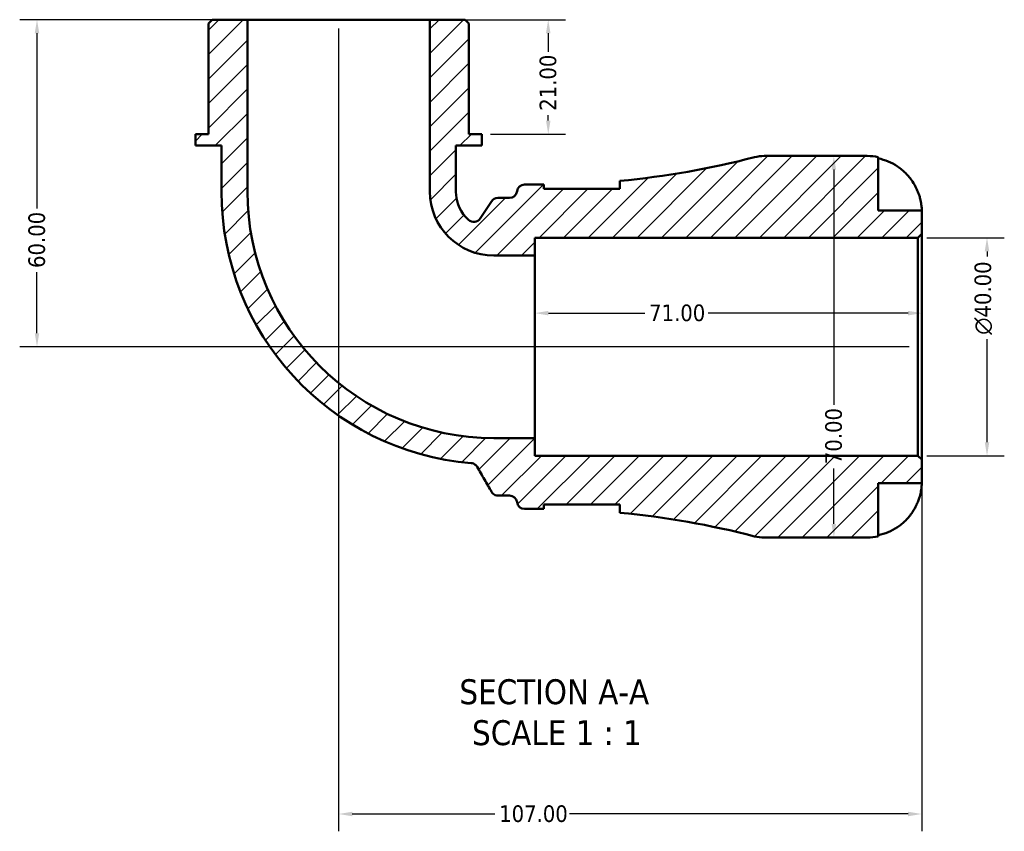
# Model space of a CAD drawing. Header units: millimetres. Extents: x 0 to 902, y -200 to 594.
# Tile 1 of 5: x 294 to 475, y -200 to -51. Entities that reach past the tile are written whole.
import ezdxf

# ---------------------------------------------------------------- set-up
doc = ezdxf.new("R2010")
doc.units = ezdxf.units.MM
for name, color, linetype, lineweight in [('Dimension (ANSI)', 7, 'Continuous', 25), ('Hatch (ANSI)', 7, 'Continuous', 18), ('Symbol (ANSI)', 7, 'Continuous', 25), ('Visible (ANSI)', 7, 'Continuous', 50)]:
    doc.layers.add(name, color=color, linetype=linetype, lineweight=lineweight)
doc.styles.add('Label Text (ANSI)', font='tahoma.ttf')
doc.styles.add('Note Text (ANSI)', font='tahoma.ttf')
doc.dimstyles.new('Default - mm (ANSI)', dxfattribs={"dimtxt": 3.04800009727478, "dimasz": 2.5, "dimexe": 3.175, "dimexo": 1.6002, "dimgap": 0.7999999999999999, "dimtad": 0, "dimtoh": 1, "dimrnd": 1e-08, "dimzin": 4, "dimdsep": 46, "dimtxsty": 'Note Text (ANSI)', "dimcen": 0.09, "dimdle": 10, "dimclrd": 256, "dimclre": 256, "dimclrt": 256, "dimadec": 1, "dimazin": 1, "dimtfac": 1, "dimtofl": 0, "dimtmove": 0, "dimatfit": 3, "dimfxl": 1, "dimtolj": 1, "dimtzin": 4, "dimlwd": -1, "dimlwe": -1, "dimarcsym": 0})

# ---------------------------------------------------------------- blocks, each defined once
blk = doc.blocks.new('*D7')
at = {"layer": 'Defpoints', "color": 0, "transparency": 16777216}
for p in [(458.9935295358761, -90.95388349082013), (471.6638931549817, -90.95388349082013), (458.9935295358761, -130.9538834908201)]:
    blk.add_point(p, dxfattribs=at)
at = {"layer": 'Dimension (ANSI)', "transparency": 16777216}
for p, q in [((460.593729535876, -90.95388349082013), (474.8388931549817, -90.95388349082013)), ((471.6638931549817, -93.45388349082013), (471.6638931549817, -94.39812766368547)), ((471.6638931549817, -128.4538834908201), (471.6638931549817, -109.5439283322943)), ((460.593729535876, -130.9538834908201), (474.8388931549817, -130.9538834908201))]:
    blk.add_line(p, q, dxfattribs=at)
for points in [[(471.2472264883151, -93.45388349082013), (472.0805598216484, -93.45388349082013), (471.6638931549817, -90.95388349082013)], [(471.247226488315, -128.4538834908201), (472.0805598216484, -128.4538834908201), (471.6638931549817, -130.9538834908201)]]:
    blk.add_solid(points, dxfattribs=at)
at = {"layer": 'Dimension (ANSI)', "color": 230, "true_color": 0xff0080, "transparency": 16777216, "insert": (469.3708840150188, -108.7439283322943), "char_height": 3.04800009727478, "attachment_point": 1, "rotation": 90, "style": 'Note Text (ANSI)'}
blk.add_mtext('\\A1;\\fAIGDT|b0|i0;\\H3.0480;\\ln\\fTahoma|b0|i0;\\H3.0480;40.00', dxfattribs=at)
blk = doc.blocks.new('*D8')
at = {"layer": 'Defpoints', "color": 0, "transparency": 16777216}
for p in [(388.6935295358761, -104.7814027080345), (388.6935295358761, -110.9538834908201), (459.693529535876, -110.9538834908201)]:
    blk.add_point(p, dxfattribs=at)
at = {"layer": 'Dimension (ANSI)', "transparency": 16777216}
for p, q in [((391.1935295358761, -104.7814027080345), (408.8681163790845, -104.7814027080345)), ((457.193529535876, -104.7814027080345), (420.5189426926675, -104.7814027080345))]:
    blk.add_line(p, q, dxfattribs=at)
for points in [[(391.1935295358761, -104.3647360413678), (391.1935295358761, -105.1980693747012), (388.6935295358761, -104.7814027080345)], [(457.193529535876, -104.3647360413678), (457.193529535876, -105.1980693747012), (459.693529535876, -104.7814027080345)]]:
    blk.add_solid(points, dxfattribs=at)
at = {"layer": 'Dimension (ANSI)', "color": 230, "true_color": 0xff0080, "transparency": 16777216, "insert": (409.6681163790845, -103.1949688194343), "char_height": 3.04800009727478, "attachment_point": 1, "style": 'Note Text (ANSI)'}
blk.add_mtext('\\A1;71.00', dxfattribs=at)
blk = doc.blocks.new('*D9')
at = {"layer": 'Defpoints', "color": 0, "transparency": 16777216}
for p in [(443.562488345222, -75.95388349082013), (443.5624883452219, -145.9538834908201), (443.5624883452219, -145.9538834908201)]:
    blk.add_point(p, dxfattribs=at)
at = {"layer": 'Dimension (ANSI)', "transparency": 16777216}
for p, q in [((443.562488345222, -78.45388349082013), (443.562488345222, -121.6284703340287)), ((443.5624883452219, -143.4538834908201), (443.5624883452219, -133.2792966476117))]:
    blk.add_line(p, q, dxfattribs=at)
for points in [[(443.1458216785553, -78.45388349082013), (443.9791550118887, -78.45388349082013), (443.562488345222, -75.95388349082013)], [(443.1458216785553, -143.4538834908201), (443.9791550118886, -143.4538834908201), (443.5624883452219, -145.9538834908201)]]:
    blk.add_solid(points, dxfattribs=at)
at = {"layer": 'Dimension (ANSI)', "color": 230, "true_color": 0xff0080, "transparency": 16777216, "insert": (441.9760544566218, -132.4792966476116), "char_height": 3.04800009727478, "attachment_point": 1, "rotation": 90, "style": 'Note Text (ANSI)'}
blk.add_mtext('\\A1;70.00', dxfattribs=at)
blk = doc.blocks.new('*D10')
at = {"layer": 'Defpoints', "color": 0, "transparency": 16777216}
for p in [(369.4245795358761, -50.95388349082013), (378.9851795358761, -71.95388349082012), (391.1516221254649, -71.95388349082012)]:
    blk.add_point(p, dxfattribs=at)
at = {"layer": 'Dimension (ANSI)', "transparency": 16777216}
for p, q in [((371.0247795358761, -50.95388349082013), (394.3266221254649, -50.95388349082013)), ((391.1516221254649, -53.45388349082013), (391.1516221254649, -56.8294412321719)), ((391.1516221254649, -69.45388349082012), (391.1516221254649, -68.45979743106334)), ((380.585379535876, -71.95388349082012), (394.3266221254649, -71.95388349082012))]:
    blk.add_line(p, q, dxfattribs=at)
for points in [[(390.7349554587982, -53.45388349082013), (391.5682887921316, -53.45388349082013), (391.1516221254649, -50.95388349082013)], [(390.7349554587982, -69.45388349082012), (391.5682887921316, -69.45388349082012), (391.1516221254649, -71.95388349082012)]]:
    blk.add_solid(points, dxfattribs=at)
at = {"layer": 'Dimension (ANSI)', "color": 230, "true_color": 0xff0080, "transparency": 16777216, "insert": (389.5641647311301, -67.65979743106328), "char_height": 3.04800009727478, "attachment_point": 1, "rotation": 90, "style": 'Note Text (ANSI)'}
blk.add_mtext('\\A1;21.00', dxfattribs=at)
blk = doc.blocks.new('*D11')
at = {"layer": 'Defpoints', "color": 0, "transparency": 16777216}
for p in [(335.9624795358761, -50.95388349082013), (297.3419887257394, -110.9538834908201), (458.9935295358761, -110.9538834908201)]:
    blk.add_point(p, dxfattribs=at)
at = {"layer": 'Dimension (ANSI)', "transparency": 16777216}
for p, q in [((334.3622795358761, -50.95388349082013), (294.1669887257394, -50.95388349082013)), ((297.3419887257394, -53.45388349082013), (297.3419887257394, -85.61414125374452)), ((297.3419887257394, -108.4538834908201), (297.3419887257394, -97.29362572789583)), ((457.3933295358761, -110.9538834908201), (294.1669887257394, -110.9538834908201))]:
    blk.add_line(p, q, dxfattribs=at)
for points in [[(296.9253220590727, -53.45388349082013), (297.7586553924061, -53.45388349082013), (297.3419887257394, -50.95388349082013)], [(296.9253220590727, -108.4538834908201), (297.7586553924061, -108.4538834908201), (297.3419887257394, -110.9538834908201)]]:
    blk.add_solid(points, dxfattribs=at)
at = {"layer": 'Dimension (ANSI)', "color": 230, "true_color": 0xff0080, "transparency": 16777216, "insert": (295.7555548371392, -96.49362572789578), "char_height": 3.04800009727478, "attachment_point": 1, "rotation": 90, "style": 'Note Text (ANSI)'}
blk.add_mtext('\\A1;60.00', dxfattribs=at)
blk = doc.blocks.new('*D12')
at = {"layer": 'Defpoints', "color": 0, "transparency": 16777216}
for p in [(352.6935295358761, -50.95388349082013), (459.693529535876, -131.6538834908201), (352.6935295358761, -196.6511378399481)]:
    blk.add_point(p, dxfattribs=at)
at = {"layer": 'Dimension (ANSI)', "transparency": 16777216}
for p, q in [((352.6935295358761, -52.55408349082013), (352.6935295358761, -199.8261378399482)), ((459.693529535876, -133.2540834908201), (459.693529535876, -199.8261378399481)), ((355.1935295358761, -196.6511378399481), (381.3538221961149, -196.6511378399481)), ((457.193529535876, -196.6511378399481), (395.033236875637, -196.6511378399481))]:
    blk.add_line(p, q, dxfattribs=at)
for points in [[(355.1935295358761, -196.2344711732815), (355.1935295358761, -197.0678045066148), (352.6935295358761, -196.6511378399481)], [(457.193529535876, -196.2344711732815), (457.193529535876, -197.0678045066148), (459.693529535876, -196.6511378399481)]]:
    blk.add_solid(points, dxfattribs=at)
at = {"layer": 'Dimension (ANSI)', "color": 230, "true_color": 0xff0080, "transparency": 16777216, "insert": (382.153822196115, -195.064703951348), "char_height": 3.04800009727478, "attachment_point": 1, "style": 'Note Text (ANSI)'}
blk.add_mtext('\\A1;107.00', dxfattribs=at)

msp = doc.modelspace()

# ---------------------------------------------------------------- hatches: boundary and pattern name
at = {"layer": 'Hatch (ANSI)'}
h = msp.add_hatch(dxfattribs=at)
h.set_pattern_fill('ANSI31', color=256, scale=25.4, style=0)
h.set_pattern_definition([(45, (0, 0), (-2.245064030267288, 2.245064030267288), [])])
edge = h.paths.add_edge_path()
edge.add_ellipse((430.7776539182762, -138.9538834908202), major_axis=(-1.759646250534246, -6.775222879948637), ratio=1, start_angle=0, end_angle=14.55907223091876)
edge.add_line((430.7776539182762, -145.9538834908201), (449.6935295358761, -145.9538834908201))
edge.add_ellipse((449.693529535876, -135.9538834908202), major_axis=(0, -9.999999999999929), ratio=1, start_angle=0, end_angle=11.53695903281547)
edge.add_line((451.6935295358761, -145.7518424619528), (451.6935295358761, -135.9538834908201))
edge.add_line((451.6935295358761, -135.9538834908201), (459.6935295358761, -135.9538834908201))
edge.add_line((459.693529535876, -135.9538834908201), (459.693529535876, -131.6538834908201))
edge.add_line((459.693529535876, -131.6538834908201), (458.993529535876, -130.9538834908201))
edge.add_line((458.9935295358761, -130.9538834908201), (388.6935295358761, -130.9538834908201))
edge.add_line((388.6935295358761, -130.9538834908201), (388.6935295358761, -127.6849334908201))
edge.add_line((388.6935295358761, -127.6849334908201), (381.1585295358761, -127.6849334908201))
edge.add_ellipse((381.158529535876, -82.48888349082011), major_axis=(0, -45.19605), ratio=1, start_angle=270, end_angle=360, ccw=False)
edge.add_line((335.9624795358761, -82.48888349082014), (335.9624795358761, -50.95388349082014))
edge.add_line((335.9624795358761, -50.95388349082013), (329.492029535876, -50.95388349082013))
edge.add_line((329.492029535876, -50.95388349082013), (328.792029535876, -51.65388349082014))
edge.add_line((328.7920295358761, -51.65388349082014), (328.7920295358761, -71.95388349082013))
edge.add_line((328.7920295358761, -71.95388349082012), (326.401879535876, -71.95388349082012))
edge.add_line((326.401879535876, -71.95388349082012), (326.401879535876, -74.05388349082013))
edge.add_line((326.401879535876, -74.05388349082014), (331.1821795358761, -74.05388349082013))
edge.add_line((331.182179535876, -74.05388349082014), (331.182179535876, -82.48888349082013))
edge.add_ellipse((381.158529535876, -82.48888349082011), major_axis=(-49.97635000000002, -8.881784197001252e-15), ratio=1, start_angle=0, end_angle=85.25251526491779)
edge.add_spline(control_points=[(377.0222639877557, -132.2937714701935), (377.1561814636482, -132.3048932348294), (377.2878027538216, -132.3352383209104), (377.5383412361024, -132.4325049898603), (377.6559583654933, -132.4989218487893), (377.9065630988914, -132.6925271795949), (378.0276789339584, -132.8310911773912), (378.118829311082, -132.9889682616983)], knot_values=[-0.1353173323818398, -0.1353173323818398, -0.1353173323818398, -0.1353173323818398, -0.09500377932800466, -0.09500377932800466, -0.05469022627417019, -0.05469022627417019, 0, 0, 0, 0], degree=3, periodic=0)
edge.add_line((378.118829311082, -132.9889682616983), (380.7543843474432, -137.5538834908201))
edge.add_spline(control_points=[(380.7543843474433, -137.5538834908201), (380.8312977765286, -137.6871014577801), (380.9296442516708, -137.8067367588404), (381.1612830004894, -138.0092072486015), (381.2929995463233, -138.0906651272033), (381.6039612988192, -138.2182760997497), (381.7845191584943, -138.2538834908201), (381.9668199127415, -138.2538834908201)], knot_values=[-0.1469863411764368, -0.1469863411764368, -0.1469863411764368, -0.1469863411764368, -0.1008382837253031, -0.1008382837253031, -0.05469022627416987, -0.05469022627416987, 0, 0, 0, 0], degree=3, periodic=0)
edge.add_line((381.9668199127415, -138.2538834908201), (384.0404906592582, -138.2538834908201))
edge.add_ellipse((384.0404906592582, -139.6538834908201), major_axis=(0, 1.399999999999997), ratio=1, start_angle=277.18075578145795, end_angle=360, ccw=False)
edge.add_ellipse((386.8185295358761, -139.3038834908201), major_axis=(-1.389019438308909, -0.1750000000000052), ratio=1, start_angle=-2.035554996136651e-13, end_angle=82.81924421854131)
edge.add_line((386.8185295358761, -140.7038834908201), (389.6785295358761, -140.7038834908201))
edge.add_ellipse((389.6785295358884, -297.1991715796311), major_axis=(-1.230127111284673e-11, 156.4952880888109), ratio=1, start_angle=359.7656836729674, end_angle=360, ccw=False)
edge.add_line((390.3185295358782, -140.7051921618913), (390.3185295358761, -139.9038834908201))
edge.add_line((390.318529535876, -139.9038834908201), (404.318529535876, -139.9038834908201))
edge.add_line((404.3185295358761, -139.9038834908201), (404.3185295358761, -141.3901680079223))
edge.add_ellipse((389.6785295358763, -297.1991715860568), major_axis=(14.63999999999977, 155.8090035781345), ratio=1, start_angle=350.8087476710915, end_angle=360, ccw=False)
edge = h.paths.add_edge_path()
edge.add_ellipse((430.7776539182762, -82.95388349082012), major_axis=(0, 6.999999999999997), ratio=1, start_angle=0, end_angle=14.55907223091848)
edge.add_ellipse((389.678529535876, 75.29140460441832), major_axis=(39.33947813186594, -151.4700652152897), ratio=1, start_angle=350.80874767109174, end_angle=360, ccw=False)
edge.add_line((404.3185295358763, -80.51759897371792), (404.3185295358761, -82.00388349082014))
edge.add_line((404.3185295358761, -82.00388349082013), (390.3185295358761, -82.00388349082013))
edge.add_line((390.318529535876, -82.00388349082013), (390.318529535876, -81.2025748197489))
edge.add_ellipse((389.6785295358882, 75.29140459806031), major_axis=(0.6399999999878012, -156.4939794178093), ratio=1, start_angle=359.7656836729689, end_angle=360, ccw=False)
edge.add_line((389.6785295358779, -81.20388349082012), (386.8185295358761, -81.20388349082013))
edge.add_ellipse((386.8185295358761, -82.60388349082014), major_axis=(-4.440892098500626e-15, 1.400000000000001), ratio=1, start_angle=0, end_angle=82.81924421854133)
edge.add_ellipse((384.0404906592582, -82.25388349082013), major_axis=(1.389019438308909, -0.1749999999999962), ratio=1, start_angle=277.1807557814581, end_angle=360, ccw=False)
edge.add_line((384.0404906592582, -83.65388349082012), (381.9070572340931, -83.65388349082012))
edge.add_ellipse((381.9070572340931, -85.05388349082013), major_axis=(-4.440892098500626e-15, 1.400000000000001), ratio=1, start_angle=0, end_angle=56.26350248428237)
edge.add_line((380.7428165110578, -84.27635951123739), (378.6407115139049, -87.42398750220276))
edge.add_ellipse((377.4764707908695, -86.64646352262), major_axis=(1.164240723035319, -0.7775239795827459), ratio=1, start_angle=262.2075787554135, end_angle=360, ccw=False)
edge.add_ellipse((381.158529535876, -82.48888349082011), major_axis=(-4.610255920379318, -5.205649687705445), ratio=1, start_angle=311.5289187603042, end_angle=360, ccw=False)
edge.add_line((374.204879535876, -82.48888349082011), (374.204879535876, -74.05388349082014))
edge.add_line((374.204879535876, -74.05388349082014), (378.9851795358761, -74.05388349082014))
edge.add_line((378.9851795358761, -74.05388349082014), (378.9851795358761, -71.95388349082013))
edge.add_line((378.9851795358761, -71.95388349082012), (376.5950295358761, -71.95388349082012))
edge.add_line((376.5950295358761, -71.95388349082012), (376.5950295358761, -51.65388349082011))
edge.add_line((376.5950295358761, -51.65388349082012), (375.8950295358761, -50.95388349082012))
edge.add_line((375.8950295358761, -50.95388349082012), (369.424579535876, -50.95388349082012))
edge.add_line((369.4245795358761, -50.95388349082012), (369.4245795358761, -82.48888349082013))
edge.add_ellipse((381.158529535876, -82.48888349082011), major_axis=(-11.73395, 4.440892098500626e-15), ratio=1, start_angle=0, end_angle=90.00000000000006)
edge.add_line((381.158529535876, -94.22283349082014), (388.6935295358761, -94.22283349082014))
edge.add_line((388.6935295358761, -94.22283349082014), (388.6935295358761, -90.95388349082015))
edge.add_line((388.6935295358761, -90.95388349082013), (458.9935295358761, -90.95388349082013))
edge.add_line((458.9935295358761, -90.95388349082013), (459.6935295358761, -90.25388349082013))
edge.add_line((459.693529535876, -90.25388349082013), (459.693529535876, -85.95388349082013))
edge.add_line((459.693529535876, -85.95388349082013), (451.693529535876, -85.95388349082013))
edge.add_line((451.6935295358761, -85.95388349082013), (451.6935295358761, -76.15592451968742))
edge.add_ellipse((449.693529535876, -85.95388349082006), major_axis=(1.999999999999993, 9.797958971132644), ratio=1, start_angle=1.590277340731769e-15, end_angle=11.53695903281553)
edge.add_line((449.693529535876, -75.95388349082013), (430.7776539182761, -75.95388349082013))

# ---------------------------------------------------------------- linework, layer by layer
at = {"layer": 'Visible (ANSI)'}
for p, q in [((329.4920295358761, -50.95388349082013), (328.7920295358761, -51.65388349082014)), ((328.7920295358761, -51.65388349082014), (328.7920295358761, -71.95388349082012)), ((335.9624795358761, -50.95388349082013), (329.4920295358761, -50.95388349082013)), ((335.9624795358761, -82.48888349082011), (335.9624795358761, -50.95388349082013)), ((369.4245795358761, -50.95388349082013), (335.9624795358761, -50.95388349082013)), ((375.8950295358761, -50.95388349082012), (369.4245795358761, -50.95388349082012)), ((369.4245795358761, -50.95388349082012), (369.4245795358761, -82.48888349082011)), ((376.5950295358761, -51.65388349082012), (375.8950295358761, -50.95388349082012)), ((376.5950295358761, -71.95388349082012), (376.5950295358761, -51.65388349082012)), ((328.7920295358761, -71.95388349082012), (326.401879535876, -71.95388349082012)), ((326.401879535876, -71.95388349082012), (326.401879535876, -74.05388349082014)), ((378.9851795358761, -71.95388349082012), (376.5950295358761, -71.95388349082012)), ((378.9851795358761, -74.05388349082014), (378.9851795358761, -71.95388349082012)), ((326.401879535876, -74.05388349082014), (331.182179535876, -74.05388349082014)), ((331.182179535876, -74.05388349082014), (331.182179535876, -82.48888349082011)), ((374.2048795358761, -82.48888349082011), (374.2048795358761, -74.05388349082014)), ((374.2048795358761, -74.05388349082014), (378.9851795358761, -74.05388349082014)), ((449.6935295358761, -75.95388349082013), (430.7776539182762, -75.95388349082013)), ((451.6935295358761, -85.95388349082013), (451.6935295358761, -76.1559245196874)), ((389.6785295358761, -81.20388349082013), (386.8185295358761, -81.20388349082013)), ((390.3185295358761, -82.00388349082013), (390.3185295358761, -81.2025748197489)), ((404.3185295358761, -80.51759897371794), (404.3185295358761, -82.00388349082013)), ((404.3185295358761, -82.00388349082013), (390.3185295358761, -82.00388349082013)), ((380.7428165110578, -84.27635951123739), (378.6407115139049, -87.42398750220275)), ((384.0404906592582, -83.65388349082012), (381.9070572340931, -83.65388349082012)), ((459.6935295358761, -85.95388349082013), (451.6935295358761, -85.95388349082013)), ((459.6935295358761, -90.25388349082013), (459.6935295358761, -85.95388349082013)), ((458.9935295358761, -90.95388349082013), (459.6935295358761, -90.25388349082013)), ((459.6935295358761, -131.6538834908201), (459.6935295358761, -90.25388349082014)), ((388.6935295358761, -94.22283349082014), (388.6935295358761, -90.95388349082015)), ((388.6935295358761, -90.95388349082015), (458.9935295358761, -90.95388349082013)), ((458.9935295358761, -90.95388349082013), (458.9935295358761, -130.9538834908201)), ((381.158529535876, -94.22283349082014), (388.6935295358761, -94.22283349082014)), ((388.6935295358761, -127.6849334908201), (388.6935295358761, -94.22283349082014)), ((388.6935295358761, -127.6849334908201), (381.158529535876, -127.6849334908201)), ((388.6935295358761, -130.9538834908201), (388.6935295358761, -127.6849334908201)), ((458.9935295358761, -130.9538834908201), (388.6935295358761, -130.9538834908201)), ((459.6935295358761, -131.6538834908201), (458.9935295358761, -130.9538834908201)), ((459.6935295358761, -135.9538834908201), (459.6935295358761, -131.6538834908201)), ((451.6935295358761, -145.7518424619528), (451.6935295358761, -135.9538834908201)), ((451.6935295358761, -135.9538834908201), (459.6935295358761, -135.9538834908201)), ((381.9668199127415, -138.2538834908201), (384.0404906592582, -138.2538834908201)), ((386.8185295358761, -140.7038834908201), (389.6785295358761, -140.7038834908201)), ((390.3185295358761, -140.7051921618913), (390.318529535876, -139.9038834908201)), ((390.318529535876, -139.9038834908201), (404.3185295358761, -139.9038834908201)), ((404.3185295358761, -139.9038834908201), (404.3185295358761, -141.3901680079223)), ((430.7776539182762, -145.9538834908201), (449.6935295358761, -145.9538834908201))]:
    msp.add_line(p, q, dxfattribs=at)
for centre, radius, start, end in [((389.678529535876, 75.29140460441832), 156.4952880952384, 275.3678199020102, 284.5590722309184), ((430.7776539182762, -82.95388349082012), 6.999999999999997, 90, 104.5590722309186), ((449.6935295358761, -85.95388349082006), 9.99999999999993, 78.46304096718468, 90.0000000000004), ((386.8185295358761, -82.60388349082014), 1.400000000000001, 90, 172.8192442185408), ((389.6785295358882, 75.29140459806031), 156.4952880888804, 269.9999999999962, 270.2343163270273), ((381.158529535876, -82.48888349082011), 49.97635000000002, 180, 265.2525152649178), ((381.158529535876, -82.48888349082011), 45.19605, 180, 270), ((381.158529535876, -82.48888349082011), 11.73395, 180, 270), ((381.158529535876, -82.48888349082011), 6.953650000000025, 180, 228.4710812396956), ((384.0404906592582, -82.25388349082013), 1.399999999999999, 270, 352.8192442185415), ((381.9070572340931, -85.05388349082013), 1.400000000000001, 90, 146.2635024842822), ((377.4764707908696, -86.64646352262), 1.399999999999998, 228.4710812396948, 326.2635024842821), ((384.0404906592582, -139.6538834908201), 1.399999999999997, 7.18075578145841, 90), ((386.8185295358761, -139.3038834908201), 1.4, 187.1807557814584, 270), ((389.6785295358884, -297.1991715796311), 156.4952880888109, 89.76568367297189, 90.00000000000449), ((389.6785295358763, -297.1991715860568), 156.4952880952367, 75.44092776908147, 84.63218009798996), ((430.7776539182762, -138.9538834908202), 6.999999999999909, 255.4409277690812, 270), ((449.6935295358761, -135.9538834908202), 9.999999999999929, 270, 281.5369590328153)]:
    msp.add_arc(centre, radius, start, end, dxfattribs=at)
for points, knots in [([(451.6935295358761, -76.38658755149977), (452.3326677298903, -76.51792165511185), (452.9568301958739, -76.71528826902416), (454.0796731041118, -77.18202852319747), (454.6788629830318, -77.49742402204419), (455.7970394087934, -78.24780017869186), (456.3160369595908, -78.68276443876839), (457.1899656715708, -79.5603776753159), (457.6248963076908, -80.08435096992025), (458.2805833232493, -81.07089757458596), (458.5285648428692, -81.51552581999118), (458.7338899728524, -81.95388349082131)], [0.1897242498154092, 0.1897242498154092, 0.1897242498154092, 0.1897242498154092, 0.3692652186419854, 0.3692652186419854, 0.5545201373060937, 0.5545201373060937, 0.7397750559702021, 0.7397750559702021, 0.9260791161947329, 0.9260791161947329, 1.065680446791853, 1.065680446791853, 1.065680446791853, 1.065680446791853]), ([(458.7338899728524, -81.95388349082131), (458.8268919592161, -82.15243753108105), (458.9141524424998, -82.35355610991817), (459.0695160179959, -82.7426217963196), (459.1382616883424, -82.92968012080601), (459.2780834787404, -83.34512641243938), (459.34519554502, -83.57096285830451), (459.503059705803, -84.17535798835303), (459.5702447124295, -84.53020008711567), (459.6615743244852, -85.17996486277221), (459.6794673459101, -85.45457888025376), (459.6954736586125, -85.84880237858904), (459.6935295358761, -85.95388349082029), (459.6935295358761, -85.95388349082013)], [-0.6479835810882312, -0.6479835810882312, -0.6479835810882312, -0.6479835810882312, -0.5812922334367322, -0.5812922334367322, -0.5195743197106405, -0.5195743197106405, -0.4431699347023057, -0.4431699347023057, -0.3085363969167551, -0.3085363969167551, -0.1588123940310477, -0.1588123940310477, 0, 0, 0, 0]), ([(377.0222639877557, -132.2937714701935), (377.1561814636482, -132.3048932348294), (377.2878027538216, -132.3352383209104), (377.5383412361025, -132.4325049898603), (377.6559583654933, -132.4989218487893), (377.9065630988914, -132.6925271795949), (378.0276789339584, -132.8310911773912), (378.1188293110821, -132.9889682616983)], [-0.1353173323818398, -0.1353173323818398, -0.1353173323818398, -0.1353173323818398, -0.09500377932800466, -0.09500377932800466, -0.05469022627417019, -0.05469022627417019, 0, 0, 0, 0]), ([(378.1188293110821, -132.9889682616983), (378.5638467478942, -133.759761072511), (379.0088641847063, -134.5305538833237), (379.88738253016, -136.0521922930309), (380.3208834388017, -136.8030378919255), (380.7543843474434, -137.5538834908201)], [-0.607940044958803, -0.607940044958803, -0.607940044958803, -0.607940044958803, -0.3409295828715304, -0.3409295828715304, -0.08082903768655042, -0.08082903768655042, -0.08082903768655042, -0.08082903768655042]), ([(459.6935295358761, -135.9538834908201), (459.6935295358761, -135.9538834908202), (459.6938804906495, -135.9966572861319), (459.6908729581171, -136.1738216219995), (459.6870613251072, -136.3156935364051), (459.6551637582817, -136.7636593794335), (459.6176226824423, -137.1077438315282), (459.4875917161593, -137.7836368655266), (459.4183832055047, -138.0763871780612), (459.2616286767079, -138.615267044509), (459.183484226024, -138.8526431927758), (459.003383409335, -139.3393426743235), (458.9014502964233, -139.5868319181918), (458.7718133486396, -139.8722977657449), (458.7529670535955, -139.9131549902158), (458.7338899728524, -139.9538834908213)], [-2.778041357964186, -2.778041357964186, -2.778041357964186, -2.778041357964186, -2.67672151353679, -2.67672151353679, -2.565581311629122, -2.565581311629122, -2.409601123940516, -2.409601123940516, -2.305193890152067, -2.305193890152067, -2.226175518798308, -2.226175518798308, -2.144504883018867, -2.144504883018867, -2.130817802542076, -2.130817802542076, -2.130817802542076, -2.130817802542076]), ([(380.7543843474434, -137.5538834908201), (380.8312977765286, -137.6871014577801), (380.9296442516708, -137.8067367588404), (381.1612830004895, -138.0092072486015), (381.2929995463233, -138.0906651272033), (381.6039612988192, -138.2182760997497), (381.7845191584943, -138.2538834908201), (381.9668199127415, -138.2538834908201)], [-0.1469863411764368, -0.1469863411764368, -0.1469863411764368, -0.1469863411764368, -0.1008382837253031, -0.1008382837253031, -0.05469022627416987, -0.05469022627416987, 0, 0, 0, 0]), ([(458.7338899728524, -139.9538834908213), (458.5285648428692, -140.3922411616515), (458.2805833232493, -140.8368694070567), (457.6248963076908, -141.8234160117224), (457.1899656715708, -142.3473893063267), (456.3160369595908, -143.2250025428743), (455.7970394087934, -143.6599668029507), (454.6788629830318, -144.4103429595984), (454.0796731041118, -144.7257384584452), (452.956830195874, -145.1924787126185), (452.3326677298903, -145.3898453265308), (451.6935295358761, -145.5211794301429)], [4.902643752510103, 4.902643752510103, 4.902643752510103, 4.902643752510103, 5.042245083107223, 5.042245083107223, 5.228549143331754, 5.228549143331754, 5.413804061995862, 5.413804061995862, 5.59905898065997, 5.59905898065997, 5.778599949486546, 5.778599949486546, 5.778599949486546, 5.778599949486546])]:
    msp.add_open_spline(points, degree=3, knots=knots, dxfattribs=at)
for points in [[(404.2938415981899, -82.00389600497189), (404.3102411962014, -81.93913221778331), (404.3185295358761, -81.87694054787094), (404.3185295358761, -81.81752450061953)], [(404.3185295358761, -140.0902424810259), (404.3185295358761, -140.0308328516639), (404.3102420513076, -139.9686448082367), (404.2938402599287, -139.9038755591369)]]:
    msp.add_open_spline(points, degree=3, dxfattribs=at)

# ---------------------------------------------------------------- texts
at = {"layer": 'Symbol (ANSI)', "char_height": 4.571999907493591, "attachment_point": 7, "style": 'Label Text (ANSI)'}
for s, insert in [('SECTION A-A', (374.8595783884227, -176.5963746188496)), ('SCALE 1 : 1', (377.1789238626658, -184.1092319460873))]:
    msp.add_mtext(s, dxfattribs=dict(at, insert=insert))

# ---------------------------------------------------------------- dimensions: what is measured, and where the dimension line sits
at = {"layer": 'Dimension (ANSI)'}
for base, p1, p2, angle, override, picture, middle in [((297.3419887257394, -110.9538834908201), (335.9624795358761, -50.95388349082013), (458.9935295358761, -110.9538834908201), 90, {"dimtoh": 0, "dimdec": 2, "dimtp": 0, "dimtm": -0, "dimtdec": 2, "dimatfit": 1}, '*D11', (297.3419887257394, -91.45388349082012)), ((352.6935295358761, -196.6511378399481), (459.693529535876, -131.6538834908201), (352.6935295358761, -50.95388349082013), 180, {"dimtoh": 0, "dimdec": 2, "dimtp": 0, "dimtm": -0, "dimtdec": 2, "dimatfit": 1}, '*D12', (388.193529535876, -196.6511378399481)), ((391.1516221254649, -71.95388349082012), (369.4245795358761, -50.95388349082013), (378.9851795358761, -71.95388349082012), 90, {"dimtoh": 0, "dimdec": 2, "dimtp": 0, "dimtm": -0, "dimtdec": 2, "dimatfit": 1}, '*D10', (391.1516221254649, -62.64461933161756)), ((443.5624883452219, -145.9538834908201), (443.562488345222, -75.95388349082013), (443.5624883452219, -145.9538834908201), 90, {"dimtoh": 0, "dimdec": 2, "dimse1": 1, "dimse2": 1, "dimtp": 0, "dimtm": -0, "dimtdec": 2, "dimatfit": 1}, '*D9', (443.562488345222, -127.4538834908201)), ((388.6935295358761, -104.7814027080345), (459.693529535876, -110.9538834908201), (388.6935295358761, -110.9538834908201), 180, {"dimtoh": 0, "dimdec": 2, "dimse1": 1, "dimse2": 1, "dimtp": 0, "dimtm": -0, "dimtdec": 2, "dimatfit": 1}, '*D8', (414.693529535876, -104.7814027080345))]:
    dim = msp.add_linear_dim(base=base, p1=p1, p2=p2, angle=angle, dimstyle='Default - mm (ANSI)', override=override, dxfattribs=at)
    dim.commit()
    dim.dimension.update_dxf_attribs({"geometry": picture, "text_midpoint": middle, "dimtype": 160})
dim = msp.add_linear_dim(base=(471.6638931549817, -90.95388349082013), p1=(458.9935295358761, -130.9538834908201), p2=(458.9935295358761, -90.95388349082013), angle=90, text='\\fAIGDT|b0|i0;\\H3.0480;\\ln\\fTahoma|b0|i0;\\H3.0480;<>', dimstyle='Default - mm (ANSI)', override={"dimtoh": 0, "dimdec": 2, "dimtp": 0, "dimtm": -0, "dimtdec": 2, "dimatfit": 1}, dxfattribs=at)
dim.commit()
dim.dimension.update_dxf_attribs({"geometry": '*D7', "text_midpoint": (471.6638931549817, -101.9710279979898), "dimtype": 160})

doc.saveas('drawing.dxf')
